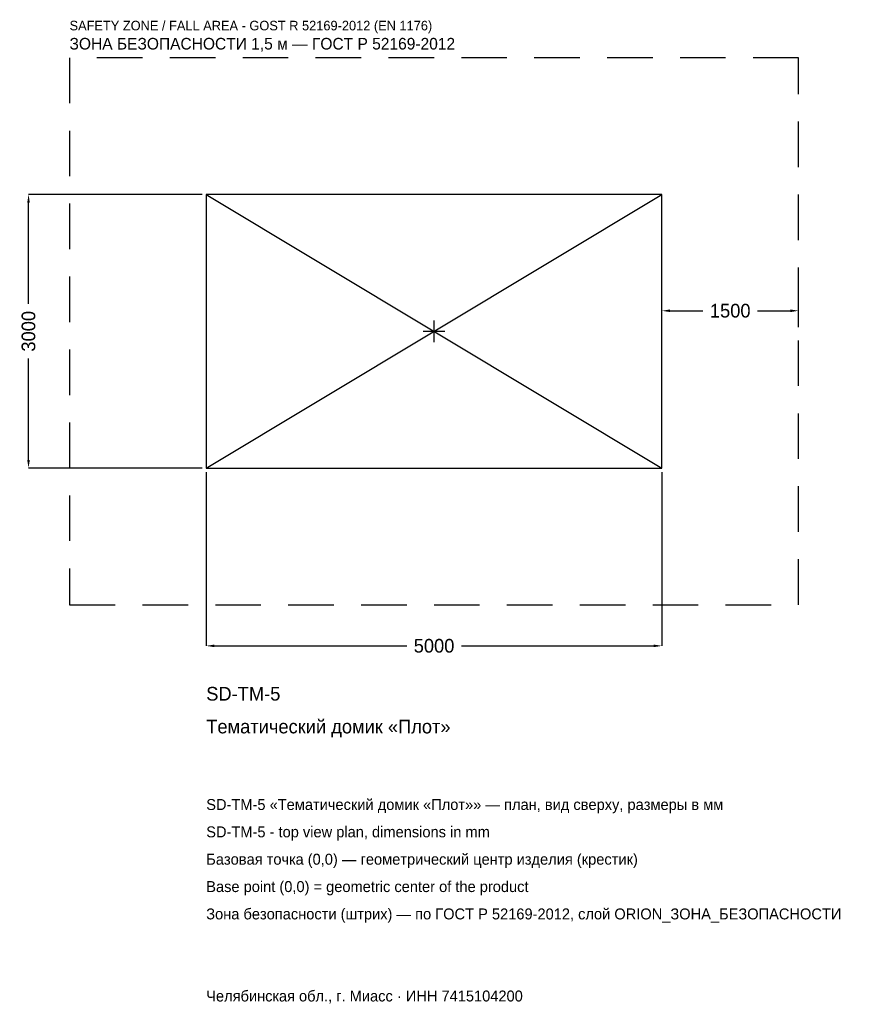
# Model space of a CAD drawing. Header units: metres. Extents: x -4547 to 4568, y -7381 to 3417.
import ezdxf

# ---------------------------------------------------------------- set-up
doc = ezdxf.new("R2010")
doc.units = ezdxf.units.M
doc.linetypes.add('DASHED', pattern=[800, 500, -300])
for name, color, linetype in [('ORION_ДАННЫЕ', 3, 'Continuous'), ('ORION_ЗОНА_БЕЗОПАСНОСТИ', 1, 'Continuous'), ('ORION_КОНТУР', 7, 'Continuous'), ('ORION_РАЗМЕРЫ', 8, 'Continuous')]:
    doc.layers.add(name, color=color, linetype=linetype)
doc.dimstyles.new('ORION', dxfattribs={"dimtxt": 150, "dimasz": 90, "dimexe": 1.25, "dimexo": 45, "dimtad": 1, "dimdec": 0, "dimcen": 2.5, "dimazin": 3, "dimtfac": 1, "dimtmove": 0, "dimatfit": 3, "dimarcsym": 0})

# ---------------------------------------------------------------- blocks, each defined once
blk = doc.blocks.new('_CLOSEDFILLED')
at = {"color": 0, "linetype": 'BYBLOCK'}
blk.add_solid([(-1, 0.16), (0, 0), (-1, -0.16)], dxfattribs=at)
blk = doc.blocks.new('*D1')
for p, q in [((-2500, -1545), (-2500, -3450)), ((2500, -1545), (2500, -3450)), ((-2410, -3450), (-300, -3450)), ((300, -3450), (2410, -3450))]:
    blk.add_line(p, q)
at = {"layer": 'Defpoints'}
for p in [(-2500, -1500), (2500, -1500), (-2500, -3450)]:
    blk.add_point(p, dxfattribs=at)
at = {"layer": 'ORION_РАЗМЕРЫ', "xscale": 90, "yscale": 90, "rotation": 180}
blk.add_blockref('_CLOSEDFILLED', (-2500, -3450), dxfattribs=at)
at = {"layer": 'ORION_РАЗМЕРЫ', "xscale": 90, "yscale": 90}
blk.add_blockref('_CLOSEDFILLED', (2500, -3450), dxfattribs=at)
at = {"layer": 'ORION_РАЗМЕРЫ', "insert": (0, -3450), "char_height": 150, "attachment_point": 5}
blk.add_mtext('5000', dxfattribs=at)
blk = doc.blocks.new('*D2')
for p, q in [((-2545, 1500), (-4450, 1500)), ((-4450, 300), (-4450, 1410)), ((-4450, -1410), (-4450, -300)), ((-2545, -1500), (-4450, -1500))]:
    blk.add_line(p, q)
at = {"layer": 'Defpoints'}
for p in [(-2500, 1500), (-4450, -1500), (-2500, -1500)]:
    blk.add_point(p, dxfattribs=at)
at = {"layer": 'ORION_РАЗМЕРЫ', "xscale": 90, "yscale": 90}
for p, rotation in [((-4450, 1500), 90), ((-4450, -1500), 270)]:
    blk.add_blockref('_CLOSEDFILLED', p, dxfattribs=dict(at, rotation=rotation))
at = {"layer": 'ORION_РАЗМЕРЫ', "insert": (-4450, 0), "char_height": 150, "attachment_point": 5, "rotation": 90}
blk.add_mtext('3000', dxfattribs=at)
blk = doc.blocks.new('*D3')
for p, q in [((2500, 45), (2500, 225)), ((2590, 225), (2950, 225)), ((3550, 225), (3910, 225)), ((4000, 45), (4000, 225))]:
    blk.add_line(p, q)
at = {"layer": 'Defpoints'}
for p in [(2500, 225), (2500, 0), (4000, 0)]:
    blk.add_point(p, dxfattribs=at)
at = {"layer": 'ORION_РАЗМЕРЫ', "xscale": 90, "yscale": 90, "rotation": 180}
blk.add_blockref('_CLOSEDFILLED', (2500, 225), dxfattribs=at)
at = {"layer": 'ORION_РАЗМЕРЫ', "xscale": 90, "yscale": 90}
blk.add_blockref('_CLOSEDFILLED', (4000, 225), dxfattribs=at)
at = {"layer": 'ORION_РАЗМЕРЫ', "insert": (3250, 225), "char_height": 150, "attachment_point": 5}
blk.add_mtext('1500', dxfattribs=at)
blk = doc.blocks.new('ОРИОН SD-TM-5 Тематический домик Плот')
at = {"layer": 'ORION_ЗОНА_БЕЗОПАСНОСТИ', "linetype": 'DASHED'}
blk.add_lwpolyline([(-4000, -3000), (4000, -3000), (4000, 3000), (-4000, 3000)], close=True, dxfattribs=at)
at = {"layer": 'ORION_КОНТУР'}
for p, q in [((-2500, -1500), (2500, 1500)), ((-2500, 1500), (2500, -1500))]:
    blk.add_line(p, q, dxfattribs=at)
blk.add_lwpolyline([(-2500, -1500), (2500, -1500), (2500, 1500), (-2500, 1500)], close=True, dxfattribs=at)
at = {"layer": 'ORION_РАЗМЕРЫ'}
for p, q in [((0, -120), (0, 120)), ((-120, 0), (120, 0))]:
    blk.add_line(p, q, dxfattribs=at)
at = {"layer": 'ORION_ДАННЫЕ'}
for tag, p in [('АРТИКУЛ', (-2500, -4050)), ('НАИМЕНОВАНИЕ', (-2500, -4410))]:
    blk.add_attdef(tag, p, '', height=150, dxfattribs=at)
at = {"layer": 'ORION_ДАННЫЕ', "flags": 1}
for tag, p in [('ПРОИЗВОДИТЕЛЬ', (-2500, -4770)), ('ТЕЛЕФОН', (-2500, -5130)), ('САЙТ', (-2500, -5850)), ('АДРЕС', (-2500, -6210)), ('РЕКВИЗИТЫ', (-2500, -6570)), ('ГАБАРИТЫ', (-2500, -6930)), ('ЗОНА_БЕЗОПАСНОСТИ', (-2500, -7290))]:
    blk.add_attdef(tag, p, '', height=150, dxfattribs=at)
at = {"layer": 'ORION_ЗОНА_БЕЗОПАСНОСТИ', "color": 1}
for s, height, p in [('SAFETY ZONE / FALL AREA - GOST R 52169-2012 (EN 1176)', 105, (-4000, 3300)), ('ЗОНА БЕЗОПАСНОСТИ 1,5 м — ГОСТ Р 52169-2012', 127.5, (-4000, 3090))]:
    blk.add_text(s, height=height, dxfattribs=at).set_placement(p)
at = {"layer": 'ORION_РАЗМЕРЫ'}
dim = blk.add_linear_dim(base=(-4450, -1500), p1=(-2500, -1500), p2=(-2500, 1500), angle=90, dimstyle='ORION', dxfattribs=at)
dim.commit()
dim.dimension.update_dxf_attribs({"geometry": '*D2', "text_midpoint": (-4450, 0)})
for base, p1, p2, picture, middle in [((2500, 225), (2500, 0), (4000, 0), '*D3', (3250, 225)), ((-2500, -3450), (-2500, -1500), (2500, -1500), '*D1', (0, -3450))]:
    dim = blk.add_linear_dim(base=base, p1=p1, p2=p2, dimstyle='ORION', dxfattribs=at)
    dim.commit()
    dim.dimension.update_dxf_attribs({"geometry": picture, "text_midpoint": middle})

msp = doc.modelspace()

# ---------------------------------------------------------------- block references
msp.add_blockref('ОРИОН SD-TM-5 Тематический домик Плот', (0, 0)).add_auto_attribs({'АРТИКУЛ': 'SD-TM-5', 'НАИМЕНОВАНИЕ': 'Тематический домик «Плот»'})

# ---------------------------------------------------------------- texts
at = {"layer": 'ORION_ДАННЫЕ', "color": 3}
for s, p in [('SD-TM-5 «Тематический домик «Плот»» — план, вид сверху, размеры в мм', (-2500, -5250)), ('SD-TM-5 - top view plan, dimensions in mm', (-2500, -5550)), ('Челябинская обл., г. Миасс · ИНН 7415104200', (-2500, -7350))]:
    msp.add_text(s, height=120, dxfattribs=at).set_placement(p)
at = {"layer": 'ORION_ДАННЫЕ', "color": 7}
for s, p in [('Базовая точка (0,0) — геометрический центр изделия (крестик)', (-2500, -5850)), ('Base point (0,0) = geometric center of the product', (-2500, -6150))]:
    msp.add_text(s, height=120, dxfattribs=at).set_placement(p)
at = {"layer": 'ORION_ДАННЫЕ', "color": 1}
msp.add_text('Зона безопасности (штрих) — по ГОСТ Р 52169-2012, слой ORION_ЗОНА_БЕЗОПАСНОСТИ', height=120, dxfattribs=at).set_placement((-2500, -6450))

doc.saveas('drawing.dxf')
